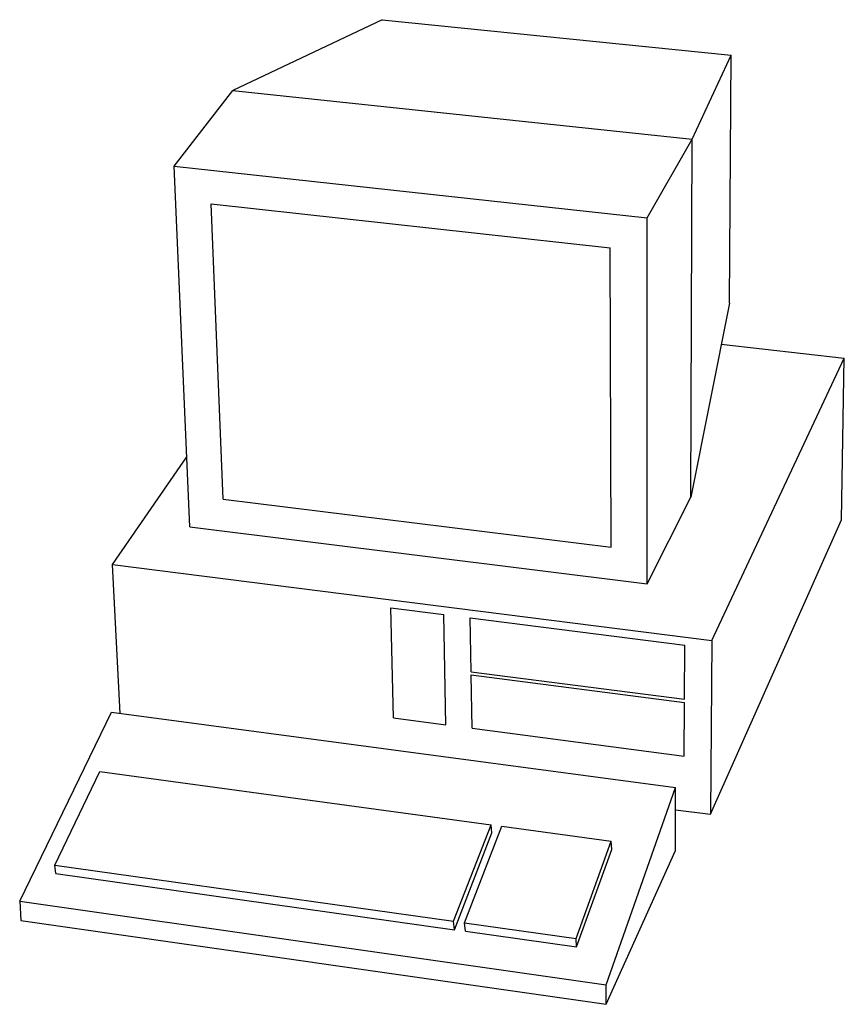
# Model space of a CAD drawing. Extents: x -1.53 to 0.62, y 0 to 2.57.
import ezdxf

# ---------------------------------------------------------------- set-up
doc = ezdxf.new("R2010")
doc.units = 0
doc.header["$LTSCALE"] = 0.1
doc.header["$MEASUREMENT"] = 0
doc.layers.add('VAR1', color=251, linetype='CONTINUOUS')

msp = doc.modelspace()

# ---------------------------------------------------------------- linework, layer by layer
at = {"layer": 'VAR1'}
for p, q in [((-0.5858, 2.5714), (-0.9761, 2.3863)), ((-0.5858, 2.5714), (0.3266, 2.4789)), ((0.2242, 2.2593), (0.3266, 2.4789)), ((0.3219, 1.8314), (0.3266, 2.4789)), ((-1.1289, 2.1893), (-0.9761, 2.3863)), ((-0.9761, 2.3863), (0.2242, 2.2593)), ((0.107, 2.0541), (0.2242, 2.2593)), ((0.2206, 1.3248), (0.2242, 2.2593)), ((-1.0877, 1.2471), (-1.1289, 2.1893)), ((-1.1289, 2.1893), (0.107, 2.0541)), ((-1.0008, 1.3191), (-1.0322, 2.0906)), ((-1.0322, 2.0906), (0.0103, 1.9754)), ((0.107, 1.098), (0.107, 2.0541)), ((0.0129, 1.1937), (0.0103, 1.9754)), ((0.3219, 1.8314), (0.2206, 1.3248)), ((0.3003, 1.7244), (0.6218, 1.6879)), ((0.2757, 0.9504), (0.6218, 1.6879)), ((0.6141, 1.2651), (0.6218, 1.6879)), ((-1.2898, 1.1489), (-1.0959, 1.4302)), ((-1.0008, 1.3191), (0.0129, 1.1937)), ((0.107, 1.098), (0.2206, 1.3248)), ((0.2726, 0.4963), (0.6141, 1.2651)), ((-1.0877, 1.2471), (0.107, 1.098)), ((-1.2698, 0.7596), (-1.2898, 1.1489)), ((-1.2898, 1.1489), (0.2757, 0.9504)), ((-0.5559, 0.7483), (-0.5626, 1.0358)), ((-0.5626, 1.0358), (-0.4248, 1.0183)), ((-0.4191, 0.7303), (-0.4248, 1.0183)), ((-0.3528, 0.8686), (-0.3554, 1.0095)), ((-0.3554, 1.0095), (0.2047, 0.9381)), ((0.2042, 0.7966), (0.2047, 0.9381)), ((0.2757, 0.9504), (0.2726, 0.4963)), ((-0.3528, 0.8686), (0.2042, 0.7966)), ((-0.3507, 0.721), (-0.3528, 0.8604)), ((-0.3528, 0.8604), (0.2042, 0.7884)), ((0.2037, 0.648), (0.2042, 0.7884)), ((-1.5326, 0.269), (-1.2929, 0.7627)), ((-1.2929, 0.7627), (0.181, 0.5662)), ((-0.5559, 0.7483), (-0.4191, 0.7303)), ((-0.3507, 0.721), (0.2037, 0.648)), ((-1.441, 0.3631), (-1.3233, 0.6079)), ((-1.3233, 0.6079), (-0.3009, 0.469)), ((0, 0.0509), (0.181, 0.5662)), ((0.181, 0.4017), (0.181, 0.5662)), ((0.181, 0.5081), (0.2726, 0.4963)), ((-0.3991, 0.217), (-0.3009, 0.469)), ((-0.3703, 0.2129), (-0.2726, 0.4649)), ((-0.2988, 0.4474), (-0.3009, 0.469)), ((-0.2726, 0.4649), (0.0129, 0.4263)), ((-0.397, 0.1949), (-0.2988, 0.4474)), ((-0.0792, 0.1718), (0.0129, 0.4263)), ((0.0144, 0.4047), (0.0129, 0.4263)), ((-0.0777, 0.1502), (0.0144, 0.4047)), ((0, 0), (0.181, 0.4017)), ((-1.4379, 0.3415), (-1.441, 0.3631)), ((-1.441, 0.3631), (-0.3991, 0.217)), ((-1.4379, 0.3415), (-0.397, 0.1949)), ((-1.5326, 0.269), (-1.5295, 0.2191)), ((-1.5326, 0.269), (0, 0.0509)), ((-1.5295, 0.2191), (0, 0)), ((-0.397, 0.1949), (-0.3991, 0.217)), ((-0.3682, 0.1908), (-0.3703, 0.2129)), ((-0.3703, 0.2129), (-0.0792, 0.1718)), ((-0.3682, 0.1908), (-0.0777, 0.1502)), ((-0.0777, 0.1502), (-0.0792, 0.1718)), ((0, 0), (0, 0.0509))]:
    msp.add_line(p, q, dxfattribs=at)

doc.saveas('drawing.dxf')
